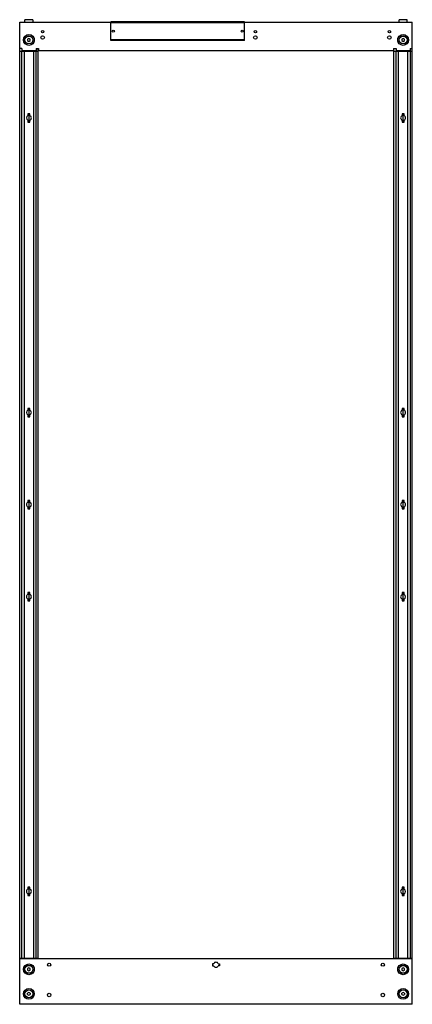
# Model space of a CAD drawing. Header units: millimetres. Extents: x 455 to 1255, y 169 to 2174.
import ezdxf

# ---------------------------------------------------------------- set-up
doc = ezdxf.new("R2010")
doc.units = ezdxf.units.MM
doc.header["$LTSCALE"] = 153.638676
doc.layers.get('0').update_dxf_attribs({"linetype": 'CONTINUOUS'})

msp = doc.modelspace()

# ---------------------------------------------------------------- linework, layer by layer
at = {"color": 7}
for p, q in [((454.9, 168.8), (454.9, 2168.8)), ((454.9, 2168.8), (640.7, 2168.8)), ((465.7, 2168.8), (465.7, 2173.8)), ((481.7, 2173.8), (465.7, 2173.8)), ((481.7, 2173.8), (481.7, 2168.8)), ((640.7, 2131.3), (640.7, 2169.2)), ((913.2, 2169.2), (640.7, 2169.2)), ((913.2, 2167.7), (640.7, 2167.7)), ((913.2, 2131.3), (913.2, 2169.2)), ((913.2, 2168.8), (1254.9, 2168.8)), ((1228.2, 2168.8), (1228.2, 2173.8)), ((1244.2, 2173.8), (1228.2, 2173.8)), ((1244.2, 2168.8), (1244.2, 2173.8)), ((1254.9, 168.8), (1254.9, 2168.8)), ((463.2, 2129.2), (463.2, 2135.9)), ((473.7, 2135.4), (471.1, 2134)), ((471.1, 2134), (471.1, 2131.1)), ((471.1, 2131.1), (473.7, 2129.6)), ((476.2, 2134), (473.7, 2135.4)), ((473.7, 2129.6), (476.2, 2131.1)), ((476.2, 2131.1), (476.2, 2134)), ((484.1, 2135.9), (484.1, 2129.2)), ((913.2, 2132.8), (640.7, 2132.8)), ((913.2, 2131.3), (640.7, 2131.3)), ((1225.7, 2129.2), (1225.7, 2135.9)), ((1236.2, 2135.4), (1233.6, 2134)), ((1233.6, 2134), (1233.6, 2131.1)), ((1233.6, 2131.1), (1236.2, 2129.6)), ((1238.7, 2134), (1236.2, 2135.4)), ((1236.2, 2129.6), (1238.7, 2131.1)), ((1238.7, 2131.1), (1238.7, 2134)), ((1246.6, 2135.9), (1246.6, 2129.2)), ((459.2, 2114.8), (454.9, 2114.8)), ((454.9, 2109.8), (492.4, 2109.8)), ((458.7, 2109.8), (458.7, 262.8)), ((459.2, 2114.8), (459.2, 2111.3)), ((459.2, 2111.3), (488.2, 2111.3)), ((464.1, 2109.8), (464.1, 262.8)), ((483.2, 2109.8), (483.2, 262.8)), ((488.2, 2114.8), (488.2, 2111.3)), ((488.2, 2114.8), (493.2, 2114.8)), ((488.6, 262.8), (488.6, 2109.8)), ((492.4, 261.3), (492.4, 2114.8)), ((492.4, 2112.8), (493.2, 2112.8)), ((492.4, 2111.3), (1217.4, 2111.3)), ((493.2, 2114.8), (493.2, 2111.3)), ((1216.7, 2114.8), (1216.7, 2111.3)), ((1216.7, 2114.8), (1221.7, 2114.8)), ((1216.7, 2112.8), (1217.4, 2112.8)), ((1217.4, 261.3), (1217.4, 2114.8)), ((1217.4, 2109.8), (1254.9, 2109.8)), ((1221.2, 2109.8), (1221.2, 262.8)), ((1221.7, 2114.8), (1221.7, 2111.3)), ((1221.7, 2111.3), (1250.7, 2111.3)), ((1226.6, 262.8), (1226.6, 2109.8)), ((1245.7, 262.8), (1245.7, 2109.8)), ((1250.7, 2114.8), (1250.7, 2111.3)), ((1250.7, 2114.8), (1254.9, 2114.8)), ((1251.1, 262.8), (1251.1, 2109.8)), ((471.3, 1969.2), (471.3, 1965.3)), ((471.3, 1965.3), (475.8, 1965.3)), ((471.5, 1982.3), (471.5, 1978.4)), ((475.8, 1982.3), (471.5, 1982.3)), ((473.7, 1982.3), (473.7, 1965.3)), ((473.7, 1982.3), (473.7, 1965.3)), ((475.8, 1978.4), (475.8, 1982.3)), ((475.8, 1965.3), (475.8, 1969.1)), ((1234, 1982.3), (1234, 1978.4)), ((1238.3, 1982.3), (1234, 1982.3)), ((1234, 1969.1), (1234, 1965.3)), ((1234, 1965.3), (1238.3, 1965.3)), ((1236.1, 1965.3), (1236.1, 1982.3)), ((1236.2, 1965.3), (1236.2, 1982.3)), ((1238.3, 1978.4), (1238.3, 1982.3)), ((1238.3, 1965.3), (1238.3, 1969.1)), ((471.5, 1382.3), (471.5, 1378.3)), ((475.8, 1382.3), (471.5, 1382.3)), ((471.5, 1369.2), (471.5, 1365.3)), ((471.5, 1365.3), (475.8, 1365.3)), ((473.7, 1382.3), (473.7, 1365.3)), ((473.7, 1382.3), (473.7, 1365.3)), ((475.8, 1378.3), (475.8, 1382.3)), ((475.8, 1365.3), (475.8, 1369.2)), ((1238.3, 1382.3), (1234, 1382.3)), ((1234, 1382.3), (1234, 1378.4)), ((1234, 1369.1), (1234, 1365.3)), ((1234, 1365.3), (1238.3, 1365.3)), ((1236.1, 1365.3), (1236.1, 1382.3)), ((1236.2, 1365.3), (1236.2, 1382.3)), ((1238.3, 1378.4), (1238.3, 1382.3)), ((1238.3, 1365.3), (1238.3, 1369.1)), ((471.5, 1194.8), (471.5, 1190.9)), ((475.8, 1194.8), (471.5, 1194.8)), ((473.7, 1194.8), (473.7, 1177.8)), ((473.7, 1194.8), (473.7, 1177.8)), ((475.8, 1190.9), (475.8, 1194.8)), ((1238.3, 1194.8), (1234, 1194.8)), ((1234, 1194.8), (1234, 1190.9)), ((1236.1, 1177.8), (1236.1, 1194.8)), ((1236.2, 1177.8), (1236.2, 1194.8)), ((1238.3, 1190.9), (1238.3, 1194.8)), ((471.5, 1181.6), (471.5, 1177.8)), ((471.5, 1177.8), (475.8, 1177.8)), ((475.8, 1177.8), (475.8, 1181.6)), ((1234, 1181.6), (1234, 1177.8)), ((1234, 1177.8), (1238.3, 1177.8)), ((1238.3, 1177.8), (1238.3, 1181.6)), ((471.5, 1007.3), (471.5, 1003.4)), ((475.8, 1007.3), (471.5, 1007.3)), ((473.7, 1007.3), (473.7, 990.3)), ((473.7, 1007.3), (473.7, 990.3)), ((475.8, 1003.4), (475.8, 1007.3)), ((1238.3, 1007.3), (1234, 1007.3)), ((1234, 1007.3), (1234, 1003.3)), ((1236.1, 990.3), (1236.1, 1007.3)), ((1236.2, 990.3), (1236.2, 1007.3)), ((1238.3, 1003.3), (1238.3, 1007.3)), ((471.5, 994.1), (471.5, 990.3)), ((471.5, 990.3), (475.8, 990.3)), ((475.8, 990.3), (475.8, 994.1)), ((1234, 994.2), (1234, 990.3)), ((1234, 990.3), (1238.3, 990.3)), ((1238.3, 990.3), (1238.3, 994.2)), ((475.8, 407.3), (471.5, 407.3)), ((471.5, 407.3), (471.5, 403.4)), ((473.7, 407.3), (473.7, 390.3)), ((473.7, 407.3), (473.7, 390.3)), ((475.8, 403.4), (475.8, 407.3)), ((1238.5, 407.3), (1234, 407.3)), ((1234, 407.3), (1234, 403.4)), ((1236.1, 390.3), (1236.1, 407.3)), ((1236.2, 390.3), (1236.2, 407.3)), ((1238.5, 403.3), (1238.5, 407.3)), ((471.5, 394.1), (471.5, 390.3)), ((471.5, 390.3), (475.8, 390.3)), ((475.8, 390.3), (475.8, 394.2)), ((1234, 394.1), (1234, 390.3)), ((1234, 390.3), (1238.3, 390.3)), ((1238.3, 390.3), (1238.3, 394.1)), ((454.9, 262.8), (492.4, 262.8)), ((1254.9, 261.3), (454.9, 261.3)), ((1217.4, 262.8), (1254.9, 262.8)), ((463.2, 236.7), (463.2, 243.4)), ((473.7, 242.9), (471.1, 241.5)), ((471.1, 241.5), (471.1, 238.6)), ((476.2, 241.5), (473.7, 242.9)), ((476.2, 238.6), (476.2, 241.5)), ((484.1, 243.4), (484.1, 236.7)), ((850.3, 251.4), (847.7, 251.4)), ((847.7, 251.4), (847.7, 247.1)), ((847.7, 247.1), (850.3, 247.1)), ((859.5, 251.4), (862.1, 251.4)), ((862.1, 247.1), (859.5, 247.1)), ((862.1, 251.4), (862.1, 247.1)), ((1225.7, 236.7), (1225.7, 243.4)), ((1236.2, 242.9), (1233.6, 241.5)), ((1233.6, 241.5), (1233.6, 238.6)), ((1238.7, 241.5), (1236.2, 242.9)), ((1238.7, 238.6), (1238.7, 241.5)), ((1246.6, 243.4), (1246.6, 236.7)), ((471.1, 238.6), (473.7, 237.1)), ((473.7, 237.1), (476.2, 238.6)), ((1233.6, 238.6), (1236.2, 237.1)), ((1236.2, 237.1), (1238.7, 238.6)), ((463.2, 193.4), (463.2, 186.7)), ((473.7, 192.9), (471.1, 191.5)), ((471.1, 188.6), (471.1, 191.5)), ((471.1, 188.6), (473.7, 187.1)), ((476.2, 191.5), (473.7, 192.9)), ((473.7, 187.1), (476.2, 188.6)), ((476.2, 191.5), (476.2, 188.6)), ((484.1, 186.7), (484.1, 193.4)), ((1225.7, 193.4), (1225.7, 186.7)), ((1236.2, 192.9), (1233.6, 191.5)), ((1233.6, 188.6), (1233.6, 191.5)), ((1233.6, 188.6), (1236.2, 187.1)), ((1238.7, 191.5), (1236.2, 192.9)), ((1236.2, 187.1), (1238.7, 188.6)), ((1238.7, 191.5), (1238.7, 188.6)), ((1246.6, 186.7), (1246.6, 193.4)), ((1254.9, 168.8), (454.9, 168.8))]:
    msp.add_line(p, q, dxfattribs=at)
for centre, radius in [((501.7, 2149.4), 2.6), ((645.7, 2150.3), 2.08), ((908.2, 2150.3), 2.08), ((935.2, 2149.4), 2.6), ((1208.2, 2149.4), 2.6), ((473.7, 2132.5), 11), ((473.7, 2132.5), 8.14), ((473.7, 2132.5), 8), ((501.7, 2137.4), 3.6), ((935.2, 2137.4), 3.6), ((1208.2, 2137.4), 3.6), ((1236.2, 2132.5), 11), ((1236.2, 2132.5), 8.14), ((1236.2, 2132.5), 8), ((473.7, 240), 11), ((473.7, 240), 8.14), ((473.7, 240), 8), ((514.9, 249.3), 3.15), ((1194.9, 249.3), 3.15), ((1236.2, 240), 11), ((1236.2, 240), 8.14), ((1236.2, 240), 8), ((473.7, 190), 11), ((1236.2, 190), 11), ((473.7, 190), 8.14), ((473.7, 190), 8), ((514.9, 187.8), 3.5), ((1194.9, 187.8), 3.5), ((1236.2, 190), 8.14), ((1236.2, 190), 8)]:
    msp.add_circle(centre, radius, dxfattribs=at)
for centre, radius, start, end in [((473.7, 1973.8), 5.1, 115.0576, 242.5623), ((473.7, 1973.8), 5.1, 294.9337, 65.0663), ((1236.2, 1973.8), 5.1, 115.1939, 245.0663), ((1236.2, 1973.8), 5.1, 294.9337, 65.326), ((473.7, 1373.8), 5.05, 115.1977, 244.7981), ((473.7, 1373.8), 5.05, 295.1977, 64.7981), ((1236.2, 1373.8), 5.1, 114.8717, 245.1283), ((1236.2, 1373.8), 5.1, 294.8717, 65.1283), ((473.7, 1186.3), 5.1, 114.9337, 245.0663), ((473.7, 1186.3), 5.1, 294.9337, 65.0663), ((1236.2, 1186.3), 5.1, 114.9337, 245.0663), ((1236.2, 1186.3), 5.1, 294.9337, 65.0663), ((473.7, 998.8), 5.1, 114.8717, 245.1283), ((473.7, 998.8), 5.1, 294.8717, 65.1283), ((1236.2, 998.8), 5.05, 115.1977, 244.7981), ((1236.2, 998.8), 5.05, 295.1977, 64.7981), ((473.7, 398.8), 5.1, 114.9337, 245.326), ((473.7, 398.8), 5.1, 295.1939, 65.0663), ((1236.2, 398.8), 5.1, 114.9337, 245.0663), ((1236.2, 398.8), 5.1, 295.0576, 62.5623), ((854.9, 249.3), 5.1, 24.9337, 155.0663), ((854.9, 249.3), 5.1, 204.9337, 335.0663)]:
    msp.add_arc(centre, radius, start, end, dxfattribs=at)

doc.saveas('drawing.dxf')
